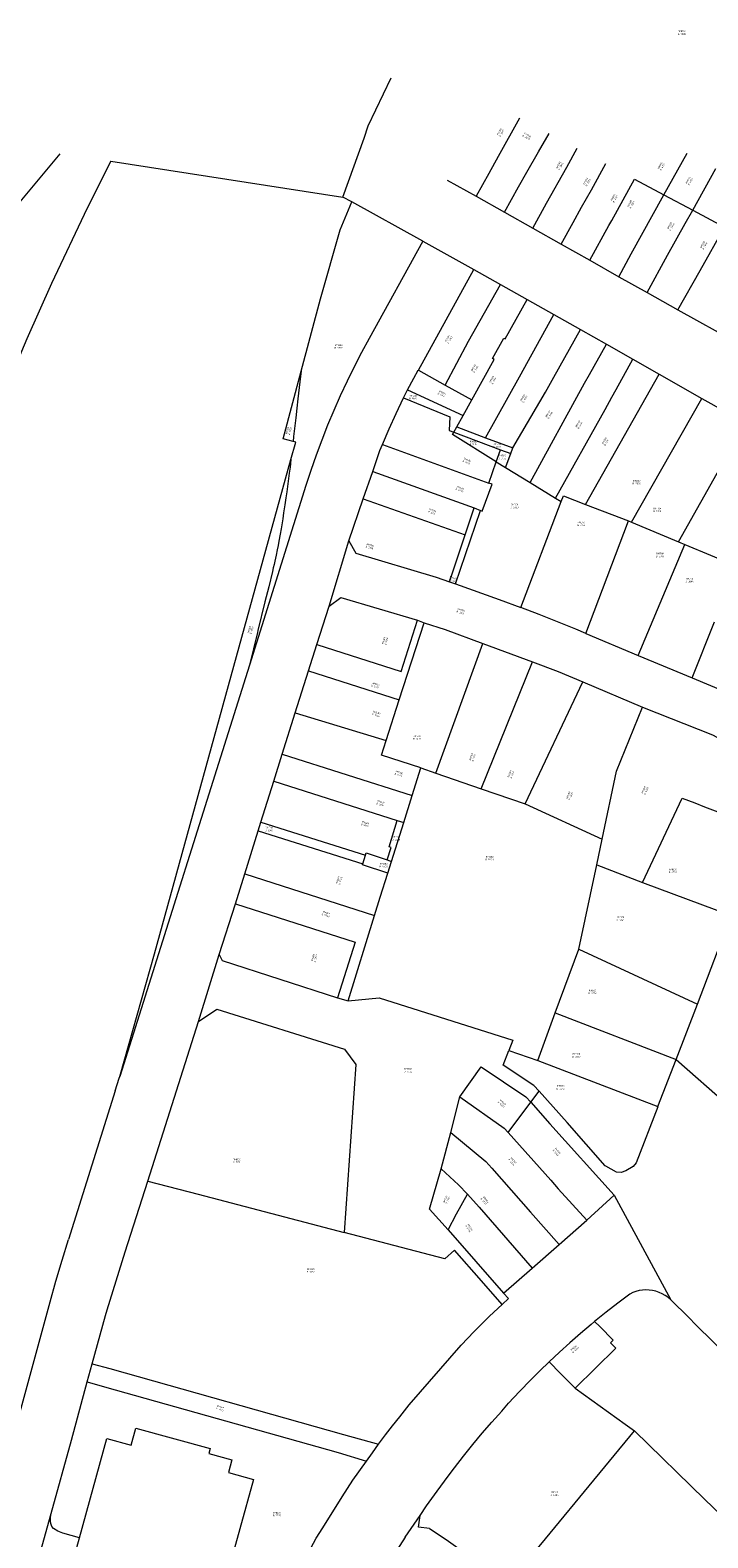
# Model space of a CAD drawing. Header units: metres. Extents: x 197037 to 199246, y 355238 to 356599.
# Tile 12 of 24: x 197536 to 197681, y 356232 to 356556. Entities that reach past the tile are written whole.
import ezdxf
from ezdxf.lldxf.tags import DXFTag

# ---------------------------------------------------------------- set-up
doc = ezdxf.new("R2010")
doc.units = ezdxf.units.M
doc.layers.add('B-WE-KG-GRENS-T18', color=254, linetype='Continuous', lineweight=18)
doc.layers.add('B-WE-KG-GRENS_KADASTRAAL-G', color=254, linetype='KG-KADASTRAAL', lineweight=18)
doc.styles.add('NLCS-ISO-T25', font='NLCS-ISO.ttf')
doc.styles.get("Standard").update_dxf_attribs({"font": 'isocp.shx'})
tags = doc.linetypes.add('KG-KADASTRAAL', pattern='A,5.5,-2,["K",Standard,S=1.8,R=0,X=0,Y=-0.9],-2,5.5,-2,[5,NLCS.SHX,S=0.75,R=0,X=0,Y=0],-2', length=19).pattern_tags.tags
tags[6] = DXFTag(74, 10)

msp = doc.modelspace()

# ---------------------------------------------------------------- linework, layer by layer
at = {"layer": 'B-WE-KG-GRENS_KADASTRAAL-G', "ltscale": 0.15, "flags": 128}
for points in [[(197602.846, 356520.122), (197607.415, 356532.782), (197608.281, 356535.392), (197613.186, 356545.694)], [(197631.507, 356520.371), (197634.219, 356525.263), (197636.249, 356528.867), (197640.844, 356537.143)], [(197637.514, 356516.865), (197640.529, 356522.301), (197642.36, 356525.466), (197644.849, 356529.815), (197647.143, 356533.756)], [(197501.521, 356461.638), (197503.892, 356467.109), (197504.774, 356470.102), (197507.059, 356478.21), (197515.47, 356492.383), (197518.291, 356495.613), (197529.942, 356514.683), (197531.081, 356516.079), (197542.117, 356529.399)], [(197643.615, 356513.434), (197646.537, 356518.776), (197650.893, 356526.517), (197653.131, 356530.596)], [(197671.774, 356520.607), (197676.763, 356529.53)], [(197553.005, 356527.794), (197547.922, 356517.732), (197540.326, 356501.585), (197535.016, 356489.678), (197526.295, 356469.103), (197519.419, 356452.227), (197511.952, 356432.603), (197509.868, 356426.25), (197505.889, 356412.921)], [(197553.005, 356527.794), (197602.846, 356520.122)], [(197649.735, 356509.989), (197652.265, 356514.645), (197654.063, 356517.92), (197656.196, 356521.682), (197659.263, 356527.31)], [(197677.942, 356517.306), (197682.908, 356526.239)], [(197625.229, 356523.767), (197631.461, 356520.288)], [(197655.877, 356506.541), (197659.956, 356513.991), (197660.596, 356515.077), (197665.455, 356523.993)], [(197665.455, 356523.993), (197671.774, 356520.607)], [(197604.748, 356519.072), (197602.846, 356520.122)], [(197631.461, 356520.288), (197631.507, 356520.371)], [(197631.461, 356520.288), (197637.514, 356516.865)], [(197662.056, 356502.986), (197664.747, 356507.953), (197671.774, 356520.607)], [(197671.774, 356520.607), (197677.942, 356517.306)], [(197593.903, 356482.745), (197598.054, 356498.287), (197602.278, 356513.057), (197604.748, 356519.072)], [(197620.004, 356510.632), (197604.748, 356519.072)], [(197637.514, 356516.865), (197643.615, 356513.434)], [(197668.16, 356499.602), (197672.52, 356507.639), (197676.352, 356514.445), (197677.942, 356517.306)], [(197677.942, 356517.306), (197684.758, 356513.658)], [(197643.615, 356513.434), (197649.735, 356509.989)], [(197674.773, 356495.944), (197679.515, 356504.387), (197684.758, 356513.658)], [(197620.004, 356510.632), (197608.467, 356489.769)], [(197620.004, 356510.632), (197630.966, 356504.593)], [(197649.735, 356509.989), (197655.877, 356506.541)], [(197655.877, 356506.541), (197662.056, 356502.986)], [(197619.074, 356482.964), (197630.966, 356504.593)], [(197630.966, 356504.593), (197636.704, 356501.35)], [(197624.796, 356479.766), (197629.84, 356489.202), (197636.704, 356501.35)], [(197636.704, 356501.35), (197642.435, 356498.113)], [(197662.056, 356502.986), (197668.16, 356499.602)], [(197630.509, 356476.618), (197635.295, 356485.264), (197634.953, 356485.457), (197637.415, 356489.817), (197637.669, 356489.699), (197642.435, 356498.113)], [(197642.435, 356498.113), (197648.161, 356494.879)], [(197668.16, 356499.602), (197674.773, 356495.944)], [(197633.461, 356468.431), (197640.764, 356481.543), (197648.161, 356494.879)], [(197648.161, 356494.879), (197653.861, 356491.66)], [(197674.773, 356495.944), (197687.404, 356488.876)], [(197639.366, 356466.264), (197646.371, 356478.243), (197648.126, 356481.445), (197653.861, 356491.66)], [(197653.861, 356491.66), (197659.408, 356488.527)], [(197608.467, 356489.769), (197606.831, 356486.739), (197605.256, 356483.677), (197603.742, 356480.585), (197602.29, 356477.463), (197600.9, 356474.313), (197599.573, 356471.135), (197598.31, 356467.932), (197597.111, 356464.705), (197595.976, 356461.454), (197594.906, 356458.181)], [(197643.03, 356458.831), (197654.732, 356480.152), (197655.796, 356482.044), (197659.408, 356488.527)], [(197659.408, 356488.527), (197665.109, 356485.309)], [(197648.512, 356455.463), (197659.132, 356474.539), (197660.6, 356477.152), (197661.483, 356478.841), (197665.109, 356485.309)], [(197665.109, 356485.309), (197670.739, 356482.127)], [(197592.156, 356467.687), (197590.031, 356468.247), (197593.903, 356482.745)], [(197593.903, 356482.745), (197593.625, 356480.478), (197593.181, 356476.807), (197592.945, 356474.788), (197592.718, 356472.769), (197592.274, 356468.728), (197592.156, 356467.687)], [(197616.75, 356478.734), (197618.063, 356481.279)], [(197618.063, 356481.279), (197619.009, 356483)], [(197619.074, 356482.964), (197619.009, 356483)], [(197619.074, 356482.964), (197624.796, 356479.766)], [(197654.941, 356454.171), (197670.739, 356482.127)], [(197670.739, 356482.127), (197679.94, 356476.901)], [(197615.886, 356477.003), (197616.75, 356478.734)], [(197616.75, 356478.734), (197628.668, 356473.233)], [(197624.796, 356479.766), (197630.509, 356476.618)], [(197611.321, 356466.98), (197612.775, 356470.352), (197614.297, 356473.693), (197615.886, 356477.003)], [(197615.886, 356477.003), (197625.779, 356472.925), (197625.674, 356470.012), (197626.678, 356469.635)], [(197628.668, 356473.233), (197630.509, 356476.618)], [(197664.828, 356450.369), (197679.94, 356476.901)], [(197679.94, 356476.901), (197689.261, 356471.684)], [(197626.678, 356469.635), (197627.338, 356470.83)], [(197627.338, 356470.83), (197628.668, 356473.233)], [(197627.338, 356470.83), (197633.461, 356468.431)], [(197674.907, 356446.103), (197689.261, 356471.684)], [(197591.698, 356463.781), (197592.735, 356467.535), (197592.156, 356467.687)], [(197635.786, 356463.291), (197626.4, 356469.13), (197626.678, 356469.635)], [(197626.678, 356469.635), (197636.713, 356465.854)], [(197633.461, 356468.431), (197639.366, 356466.264)], [(197609.252, 356461.237), (197610.806, 356465.736)], [(197610.806, 356465.736), (197611.321, 356466.98)], [(197611.321, 356466.98), (197634.194, 356458.696)], [(197635.786, 356463.291), (197636.713, 356465.854)], [(197636.713, 356465.854), (197638.871, 356465.086)], [(197637.759, 356462.077), (197637.923, 356462.451), (197638.871, 356465.086)], [(197638.871, 356465.086), (197639.366, 356466.264)], [(197554.949, 356331.388), (197562.395, 356357.677), (197591.698, 356463.781)], [(197591.698, 356463.781), (197591.497, 356462.163), (197591.331, 356460.873), (197591.102, 356459.155), (197590.785, 356456.865), (197590.598, 356455.557), (197590.38, 356454.062), (197590.125, 356452.355), (197589.925, 356451.062), (197589.717, 356449.771), (197589.574, 356448.911), (197589.376, 356447.766), (197589.099, 356446.241), (197588.933, 356445.371), (197588.738, 356444.378), (197588.506, 356443.246), (197588.227, 356441.954), (197588.073, 356441.266), (197587.904, 356440.533), (197587.719, 356439.753), (197586.925, 356436.482), (197586.124, 356433.214), (197584.62, 356427.129), (197584.509, 356426.68), (197582.767, 356419.66)], [(197607.204, 356455.379), (197609.252, 356461.237)], [(197609.252, 356461.237), (197631.037, 356453.412)], [(197634.194, 356458.696), (197635.786, 356463.291)], [(197635.786, 356463.291), (197637.759, 356462.077)], [(197637.759, 356462.077), (197643.03, 356458.831)], [(197594.906, 356458.181), (197582.767, 356419.66)], [(197632.417, 356452.873), (197632.764, 356452.705), (197634.879, 356458.497), (197634.194, 356458.696)], [(197643.03, 356458.831), (197648.512, 356455.463)], [(197604.108, 356446.343), (197607.204, 356455.379)], [(197607.204, 356455.379), (197629.09, 356447.616)], [(197641.046, 356432.033), (197649.729, 356454.765)], [(197648.512, 356455.463), (197649.729, 356454.765)], [(197649.729, 356454.765), (197650.208, 356455.975), (197654.941, 356454.171)], [(197627.055, 356437.109), (197632.417, 356452.873)], [(197629.09, 356447.616), (197631.037, 356453.412)], [(197631.037, 356453.412), (197632.417, 356452.873)], [(197654.941, 356454.171), (197664.159, 356450.616)], [(197654.985, 356426.466), (197664.159, 356450.616)], [(197664.159, 356450.616), (197664.828, 356450.369)], [(197664.828, 356450.369), (197674.907, 356446.103)], [(197599.874, 356432.298), (197604.108, 356446.343)], [(197604.108, 356446.343), (197605.652, 356443.721), (197622.84, 356438.544)], [(197625.699, 356437.576), (197629.09, 356447.616)], [(197666.258, 356421.755), (197676.243, 356445.527)], [(197674.907, 356446.103), (197676.243, 356445.527)], [(197676.243, 356445.527), (197687.291, 356440.97)], [(197622.84, 356438.544), (197625.699, 356437.576)], [(197625.699, 356437.576), (197627.055, 356437.109)], [(197627.055, 356437.109), (197636.414, 356433.769)], [(197597.257, 356424.108), (197599.874, 356432.298)], [(197599.874, 356432.298), (197602.402, 356434.178), (197618.841, 356429.328)], [(197636.414, 356433.769), (197641.046, 356432.033)], [(197652.86, 356427.355), (197648.937, 356428.951), (197644.999, 356430.511), (197641.046, 356432.033)], [(197597.257, 356424.108), (197615.369, 356418.318), (197618.841, 356429.328)], [(197614.939, 356412.231), (197620.281, 356428.768)], [(197618.841, 356429.328), (197620.281, 356428.768)], [(197620.281, 356428.768), (197624.792, 356427.283), (197632.906, 356424.286)], [(197677.858, 356416.907), (197682.594, 356428.989)], [(197654.985, 356426.466), (197652.86, 356427.355)], [(197654.985, 356426.466), (197666.258, 356421.755)], [(197595.467, 356418.411), (197597.257, 356424.108)], [(197622.782, 356396.456), (197632.906, 356424.286)], [(197632.906, 356424.286), (197643.538, 356420.402)], [(197582.767, 356419.66), (197554.949, 356331.388)], [(197632.541, 356393.105), (197643.538, 356420.402)], [(197643.538, 356420.402), (197649.069, 356418.32), (197654.364, 356416.055)], [(197666.258, 356421.755), (197677.858, 356416.907)], [(197592.578, 356409.407), (197595.467, 356418.411)], [(197595.467, 356418.411), (197614.939, 356412.231)], [(197641.955, 356389.919), (197654.364, 356416.055)], [(197654.364, 356416.055), (197667.154, 356410.617)], [(197677.858, 356416.907), (197700.578, 356407.414), (197703.159, 356409.035)], [(197589.812, 356400.529), (197592.578, 356409.407)], [(197592.578, 356409.407), (197612.144, 356403.476)], [(197612.144, 356403.476), (197614.939, 356412.231)], [(197658.524, 356382.277), (197661.576, 356396.871), (197667.154, 356410.617)], [(197667.154, 356410.617), (197682.161, 356404.669), (197697.981, 356396.095)], [(197619.595, 356397.612), (197611.114, 356400.373), (197612.144, 356403.476)], [(197588.015, 356394.751), (197589.812, 356400.529)], [(197589.812, 356400.529), (197617.708, 356391.673)], [(197617.708, 356391.673), (197619.595, 356397.612)], [(197619.595, 356397.612), (197622.782, 356396.456)], [(197622.782, 356396.456), (197632.541, 356393.105)], [(197585.207, 356385.96), (197588.015, 356394.751)], [(197588.015, 356394.751), (197614.464, 356386.342)], [(197615.923, 356385.888), (197617.708, 356391.673)], [(197632.541, 356393.105), (197641.955, 356389.919)], [(197641.955, 356389.919), (197658.524, 356382.277)], [(197667.196, 356373.029), (197675.701, 356391.141), (197678.38, 356390.076), (197680.5, 356389.258), (197687.585, 356386.613), (197689.793, 356385.753), (197693.373, 356384.332)], [(197581.774, 356374.861), (197584.638, 356384.126)], [(197584.638, 356384.126), (197585.207, 356385.96)], [(197584.638, 356384.126), (197607.097, 356376.996)], [(197585.207, 356385.96), (197607.68, 356378.846)], [(197612.342, 356377.854), (197613.186, 356380.524), (197612.764, 356380.656), (197614.464, 356386.342)], [(197613.301, 356377.552), (197615.923, 356385.888)], [(197614.464, 356386.342), (197615.923, 356385.888)], [(197657.385, 356376.772), (197658.524, 356382.277)], [(197612.507, 356375.043), (197607.028, 356376.778), (197607.097, 356376.996)], [(197607.097, 356376.996), (197607.68, 356378.846)], [(197607.68, 356378.846), (197607.849, 356379.381), (197612.342, 356377.854)], [(197612.342, 356377.854), (197613.301, 356377.552)], [(197612.507, 356375.043), (197613.301, 356377.552)], [(197579.771, 356368.449), (197581.774, 356374.861)], [(197581.774, 356374.861), (197609.66, 356365.953)], [(197609.66, 356365.953), (197610.877, 356369.879), (197612.507, 356375.043)], [(197653.526, 356358.702), (197657.385, 356376.772)], [(197657.385, 356376.772), (197667.196, 356373.029)], [(197667.196, 356373.029), (197686.23, 356365.914)], [(197576.27, 356357.53), (197579.771, 356368.449)], [(197579.771, 356368.449), (197605.502, 356360.215), (197601.698, 356348.277)], [(197603.952, 356347.637), (197609.66, 356365.953)], [(197678.96, 356346.907), (197686.23, 356365.914)], [(197648.42, 356345.022), (197653.526, 356358.702)], [(197653.526, 356358.702), (197678.96, 356346.907)], [(197571.868, 356343.18), (197576.27, 356357.53)], [(197576.27, 356357.53), (197576.953, 356356.258), (197601.698, 356348.277)], [(197601.698, 356348.277), (197603.952, 356347.637)], [(197603.952, 356347.637), (197610.629, 356348.237)], [(197610.629, 356348.237), (197639.346, 356339.143)], [(197571.868, 356343.18), (197575.752, 356345.846), (197603.219, 356337.276), (197605.641, 356333.955), (197603.142, 356297.893)], [(197644.669, 356334.807), (197648.42, 356345.022)], [(197648.42, 356345.022), (197674.397, 356335.046)], [(197674.397, 356335.046), (197678.96, 356346.907)], [(197560.968, 356308.927), (197571.868, 356343.18)], [(197639.346, 356339.143), (197638.497, 356336.932)], [(197644.998, 356328.25), (197643.869, 356329.449), (197637.235, 356333.789), (197638.497, 356336.932)], [(197638.497, 356336.932), (197644.669, 356334.807)], [(197670.476, 356324.954), (197674.397, 356335.046)], [(197674.397, 356335.046), (197685.598, 356325.137)], [(197627.975, 356327.035), (197632.526, 356333.435), (197642.114, 356327.044), (197643.21, 356325.833)], [(197644.669, 356334.807), (197670.476, 356324.954)], [(197553.973, 356328.289), (197554.841, 356331.007)], [(197554.841, 356331.007), (197554.949, 356331.388)], [(197553.973, 356328.289), (197543.915, 356296.374)], [(197626.044, 356319.344), (197627.975, 356327.035)], [(197627.975, 356327.035), (197637.452, 356320.273), (197638.306, 356319.378)], [(197638.306, 356319.378), (197643.21, 356325.833)], [(197643.21, 356325.833), (197644.998, 356328.25)], [(197643.21, 356325.833), (197647.281, 356321.248), (197661.094, 356305.917)], [(197650.973, 356321.485), (197644.998, 356328.25)], [(197670.45, 356324.89), (197665.785, 356312.879), (197665.161, 356312.056), (197663.566, 356311.108), (197662.567, 356310.804), (197661.56, 356310.862)], [(197670.45, 356324.89), (197670.476, 356324.954)], [(197623.91, 356311.579), (197626.044, 356319.344)], [(197626.044, 356319.344), (197633.545, 356313.167), (197634.838, 356311.726), (197643.126, 356302.263), (197649.262, 356295.292)], [(197638.306, 356319.378), (197647.515, 356309.101), (197649.08, 356307.283), (197655.196, 356300.54)], [(197659.322, 356312.109), (197659.138, 356312.212), (197650.973, 356321.485)], [(197625.416, 356298.478), (197621.443, 356302.874), (197623.91, 356311.579)], [(197623.91, 356311.579), (197627.698, 356308.113), (197629.622, 356306.142)], [(197661.56, 356310.862), (197659.322, 356312.109)], [(197556.13, 356293.723), (197560.968, 356308.927)], [(197560.968, 356308.927), (197571.767, 356306.102)], [(197571.767, 356306.102), (197603.142, 356297.893)], [(197625.416, 356298.478), (197627.263, 356301.899), (197629.622, 356306.142)], [(197629.622, 356306.142), (197632.081, 356303.351), (197643.456, 356290.262)], [(197655.196, 356300.54), (197661.094, 356305.917)], [(197661.094, 356305.917), (197673.247, 356283.452)], [(197649.262, 356295.292), (197655.196, 356300.54)], [(197539.981, 356282.987), (197541.238, 356287.465), (197542.55, 356291.928), (197543.915, 356296.374)], [(197624.706, 356292.269), (197603.142, 356297.893)], [(197625.416, 356298.478), (197637.34, 356284.892)], [(197552.216, 356281.305), (197556.13, 356293.723)], [(197626.792, 356294.113), (197624.706, 356292.269)], [(197637.059, 356282.462), (197632.595, 356287.507), (197626.792, 356294.113)], [(197643.456, 356290.262), (197649.262, 356295.292)], [(197637.34, 356284.892), (197643.456, 356290.262)], [(197637.059, 356282.462), (197638.404, 356283.702), (197637.34, 356284.892)], [(197664.419, 356284.692), (197661.868, 356282.764), (197659.35, 356280.793), (197656.867, 356278.778)], [(197672.625, 356283.987), (197672.03, 356284.401), (197671.399, 356284.757), (197670.737, 356285.051), (197670.049, 356285.281), (197669.344, 356285.445), (197668.625, 356285.541), (197667.901, 356285.569), (197667.178, 356285.528), (197666.461, 356285.418), (197665.758, 356285.241), (197665.076, 356284.999), (197664.419, 356284.692)], [(197673.247, 356283.452), (197672.625, 356283.987)], [(197677.094, 356279.677), (197673.247, 356283.452)], [(197526.925, 356235.311), (197539.981, 356282.987)], [(197549.031, 356269.74), (197551.878, 356280.055)], [(197551.878, 356280.055), (197552.216, 356281.305)], [(197628.237, 356273.7), (197631.037, 356276.661), (197634.34, 356279.954), (197637.059, 356282.462)], [(197656.138, 356278.173), (197653.841, 356276.222), (197651.576, 356274.232), (197649.345, 356272.206), (197647.148, 356270.142)], [(197652.73, 356264.498), (197661.466, 356273.105), (197660.271, 356274.238), (197660.846, 356274.802), (197657.987, 356277.713), (197656.867, 356278.778)], [(197656.867, 356278.778), (197656.138, 356278.173)], [(197677.094, 356279.677), (197678.636, 356278.064)], [(197678.636, 356278.064), (197689.914, 356267.004)], [(197617.098, 356260.907), (197628.237, 356273.7)], [(197547.948, 356265.817), (197549.031, 356269.74)], [(197549.031, 356269.74), (197552.792, 356268.685)], [(197552.792, 356268.685), (197603, 356254.559)], [(197647.148, 356270.142), (197645.158, 356268.213), (197643.198, 356266.255)], [(197647.148, 356270.142), (197649.528, 356267.627), (197652.73, 356264.498)], [(197540.24, 356237.604), (197544.563, 356253.337), (197547.948, 356265.817)], [(197547.948, 356265.817), (197551.674, 356264.772)], [(197551.674, 356264.772), (197601.835, 356250.659)], [(197638.38, 356261.261), (197640.766, 356263.78), (197643.198, 356266.255)], [(197652.73, 356264.498), (197663.469, 356256.744)], [(197615.062, 356258.362), (197617.098, 356260.907)], [(197636.966, 356259.555), (197638.38, 356261.261)], [(197610.505, 356252.448), (197611.996, 356254.441), (197613.515, 356256.413), (197615.062, 356258.362)], [(197626.773, 356247.413), (197628.721, 356249.916), (197630.715, 356252.383), (197632.754, 356254.812), (197634.838, 356257.203), (197636.966, 356259.555)], [(197546.312, 356232.366), (197552.2, 356253.709), (197557.406, 356252.273), (197558.408, 356255.908)], [(197558.408, 356255.908), (197574.324, 356251.517), (197574.04, 356250.486), (197579.022, 356249.111), (197578.27, 356246.388), (197583.64, 356244.907), (197577.811, 356223.681)], [(197603, 356254.559), (197610.505, 356252.448)], [(197637.611, 356221.557), (197665.433, 356255.326)], [(197663.469, 356256.744), (197665.433, 356255.326)], [(197665.433, 356255.326), (197680.569, 356240.622)], [(197607.892, 356248.803), (197609.187, 356250.634), (197610.505, 356252.448)], [(197591.621, 356221.889), (197594.912, 356228.135), (197597.14, 356232.312), (197598.574, 356234.511), (197602.715, 356241.177), (197604.965, 356244.751), (197607.892, 356248.803)], [(197601.835, 356250.659), (197607.892, 356248.803)], [(197620.798, 356239.214), (197623.098, 356242.412), (197625.434, 356245.584)], [(197625.434, 356245.584), (197626.773, 356247.413)], [(197619.418, 356237.189), (197620.798, 356239.214)], [(197680.569, 356240.622), (197689.416, 356232.058)], [(197536.118, 356222.93), (197540.24, 356237.604)], [(197546.312, 356232.366), (197542.726, 356233.355), (197541.646, 356233.819), (197540.735, 356234.388), (197540.371, 356234.829), (197540.166, 356235.416), (197540.093, 356235.972), (197540.092, 356236.723), (197540.24, 356237.604)], [(197616.242, 356232.527), (197619.418, 356237.189)], [(197621.428, 356234.347), (197619.11, 356234.67), (197619.418, 356237.189)], [(197544.013, 356224.034), (197546.312, 356232.366)], [(197616.242, 356232.527), (197615.05, 356230.745), (197613.958, 356229.055)], [(197621.428, 356234.347), (197623.496, 356233.014), (197625.53, 356231.627), (197627.526, 356230.188), (197629.484, 356228.697), (197631.403, 356227.156), (197633.281, 356225.566), (197635.117, 356223.927), (197636.91, 356222.241)]]:
    msp.add_lwpolyline(points, dxfattribs=at)

# ---------------------------------------------------------------- texts
at = {"layer": 'B-WE-KG-GRENS-T18', "char_height": 0.36, "attachment_point": 5, "style": 'NLCS-ISO-T25'}
for s, insert in [('RMD00\\PB 7008', (197675.614, 356555.407)), ('RMD00\\PB 7528', (197601.935, 356488.041)), ('RMD00\\PB 5160', (197617.911, 356477.162)), ('RMD00\\PB 5154', (197630.909, 356467.36)), ('RMD00\\PB 5159', (197635.949, 356466.819)), ('RMD00\\PB 5155', (197637.051, 356464.338)), ('RMD00\\PB 5800', (197665.901, 356458.93)), ('RMD00\\PB 5353', (197639.673, 356453.824)), ('RMD00\\PB 5801', (197670.364, 356452.98)), ('RMD00\\PB 5146', (197654, 356450.004)), ('RMD00\\PB 5803', (197670.922, 356443.31)), ('RMD00\\PB 5804', (197677.244, 356437.917)), ('RMD00\\PB 5139', (197618.778, 356404.144)), ('RMD00\\PB 5507', (197587.001, 356384.492)), ('RMD00\\PB 5509', (197614.268, 356382.482)), ('RMD00\\PB 5508', (197611.594, 356376.745)), ('RMD00\\PB 5698', (197634.351, 356378.222)), ('RMD00\\PB 4794', (197673.692, 356375.515)), ('RMD00\\PB 6324', (197662.422, 356365.264)), ('RMD00\\PB 4796', (197656.441, 356349.543)), ('RMD00\\PB 4867', (197652.975, 356335.922)), ('RMD00\\PB 7732', (197616.82, 356332.707)), ('RMD00\\PB 5372', (197649.582, 356329.057)), ('RMD00\\PB 7731', (197580.081, 356313.257)), ('RMD00\\PB 7730', (197595.929, 356289.726)), ('RMD00\\PB 6306', (197648.265, 356241.843)), ('RMD00\\PB 7725', (197588.687, 356237.455))]:
    msp.add_mtext(s, dxfattribs=dict(at, insert=insert))
for s, insert, rotation in [('RMD00\\PB 3697', (197636.694, 356533.986), 62.2), ('RMD00\\PB 3698', (197642.346, 356533.177), 330.7), ('RMD00\\PB 3825', (197649.378, 356526.849), 61.9), ('RMD00\\PB 6723', (197671.204, 356526.74), 62), ('RMD00\\PB 3826', (197655.234, 356523.386), 61.3), ('RMD00\\PB 6724', (197677.217, 356523.598), 61.5), ('RMD00\\PB 3746', (197661.09, 356519.881), 62.1), ('RMD00\\PB 3827', (197664.678, 356518.627), 61), ('RMD00\\PB 3880', (197673.236, 356513.834), 60.1), ('RMD00\\PB 3881', (197680.309, 356509.755), 59.4), ('RMD00\\PB 5163', (197625.549, 356489.612), 59.6), ('RMD00\\PB 5162', (197631.128, 356483.29), 59.6), ('RMD00\\PB 5158', (197635.033, 356480.873), 59.5), ('RMD00\\PB 5161', (197624.062, 356477.897), 332.7), ('RMD00\\PB 5157', (197641.685, 356476.868), 58.9), ('RMD00\\PB 5156', (197647.086, 356473.422), 59.7), ('RMD00\\PB 7526', (197591.2, 356469.952), 75), ('RMD00\\PB 4401', (197653.528, 356471.267), 59.3), ('RMD00\\PB 5147', (197659.207, 356467.67), 60.1), ('RMD00\\PB 5153', (197629.459, 356463.454), 336.5), ('RMD00\\PB 5352', (197627.967, 356457.442), 340.2), ('RMD00\\PB 5151', (197622.016, 356452.608), 339.9), ('RMD00\\PB 5150', (197608.627, 356445.17), 343.2), ('RMD00\\PB 5149', (197626.479, 356438.103), 343.2), ('RMD00\\PB 5142', (197628.153, 356431.223), 341.7), ('RMD00\\PB 7527', (197583.05, 356427.213), 74.6), ('RMD00\\PB 5138', (197611.893, 356424.845), 72.7), ('RMD00\\PB 5137', (197609.834, 356415.324), 342.4), ('RMD00\\PB 5136', (197610.02, 356409.187), 342.1), ('RMD00\\PB 5140', (197630.661, 356399.89), 71.3), ('RMD00\\PB 5135', (197614.855, 356396.356), 340.2), ('RMD00\\PB 5141', (197638.912, 356396.222), 68.9), ('RMD00\\PB 6323', (197667.688, 356392.79), 67.5), ('RMD00\\PB 5134', (197610.95, 356390.034), 342.4), ('RMD00\\PB 4925', (197651.507, 356391.633), 68.9), ('RMD00\\PB 5510', (197607.603, 356385.571), 342.4), ('RMD00\\PB 5506', (197602.024, 356373.484), 72.4), ('RMD00\\PB 5369', (197599.235, 356366.232), 342.3), ('RMD00\\PB 5370', (197596.724, 356356.806), 72.6), ('RMD00\\PB 5339', (197637.014, 356325.607), 317.9), ('RMD00\\PB 5130', (197648.73, 356315.194), 309.3), ('RMD00\\PB 5338', (197639.246, 356313.148), 312.2), ('RMD00\\PB 5341', (197625.109, 356304.968), 65.1), ('RMD00\\PB 5337', (197633.295, 356304.78), 309.2), ('RMD00\\PB 5336', (197629.948, 356298.83), 304.4), ('RMD00\\PB 6307', (197652.617, 356272.911), 40.6), ('RMD00\\PB 7733', (197576.48, 356260.191), 344.3)]:
    msp.add_mtext(s, dxfattribs=dict(at, insert=insert, rotation=rotation))

doc.saveas('drawing.dxf')
